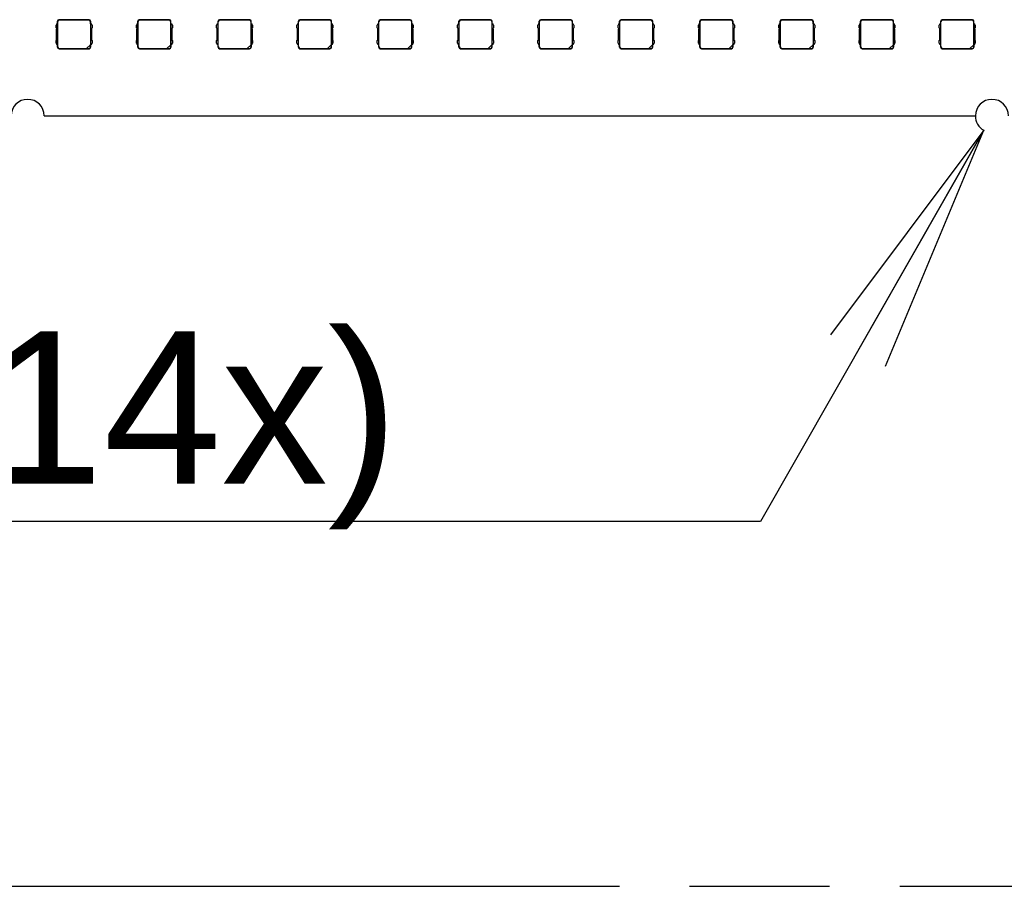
# Model space of a CAD drawing. Header units: millimetres. Extents: x 0 to 210, y 0 to 297.
# Tile 4 of 23: x 66 to 80, y 133 to 145. Entities that reach past the tile are written whole.
import ezdxf
from ezdxf.enums import TextEntityAlignment as Align

# ---------------------------------------------------------------- set-up
doc = ezdxf.new("R2010")
doc.units = ezdxf.units.MM
doc.header["$LTSCALE"] = 19.36
doc.linetypes.add('PHANTOM', pattern=[0.8, 0.45, -0.05, 0.1, -0.05, 0.1, -0.05])
doc.layers.get('0').update_dxf_attribs({"linetype": 'CONTINUOUS'})
doc.layers.add('DEFAULT_3', color=7, linetype='PHANTOM')
doc.layers.add('Z_DIM_2D', color=7, linetype='CONTINUOUS')
doc.styles.add('TEXTSTYLE_3', font='helveticaneueltw1g-ltcn.otf')
doc.styles.add('TEXTSTYLE_4', font='gdt', dxfattribs={"width": 0.7})
doc.dimstyles.new('DIMSTYLE_4', dxfattribs={"dimtxt": 2.1, "dimasz": 3.5, "dimexe": 1.5, "dimexo": 0, "dimtad": 1, "dimlfac": 7.000007, "dimdsep": 46, "dimtxsty": 'TEXTSTYLE_3', "dimblk": '_FILLED', "dimblk1": '_FILLED', "dimblk2": '_FILLED', "dimcen": 0.09, "dimclrt": 5, "dimazin": 2, "dimtol": 1, "dimtp": 0.1, "dimtm": 0.1, "dimtfac": 1, "dimtofl": 0, "dimtmove": 0, "dimatfit": 1, "dimldrblk": '_FILLED', "dimfxl": 0, "dimtolj": 1, "dimarcsym": 0})

# ---------------------------------------------------------------- blocks, each defined once
blk = doc.blocks.new('_OPEN')
at = {"color": 0, "linetype": 'ByBlock'}
for p, q in [((0, 0), (-1, 0.125)), ((-1, -0.125), (0, 0)), ((-1, 0), (0, 0))]:
    blk.add_line(p, q, dxfattribs=at)
blk = doc.blocks.new('*D9')
at = {"layer": 'Z_DIM_2D', "color": 2, "linetype": 'Continuous', "transparency": 16777216}
for p, q in [((79.361, 143.118), (76.275, 137.716)), ((72.325, 137.716), (53.799, 137.716)), ((76.275, 137.716), (72.325, 137.716))]:
    blk.add_line(p, q, dxfattribs=at)
at = {"layer": 'Z_DIM_2D', "color": 2, "linetype": 'Continuous', "transparency": 16777216, "xscale": 3.5, "yscale": 3.5, "zscale": 3.5, "rotation": 60.25855276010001}
blk.add_blockref('_OPEN', (79.361, 143.118), dxfattribs=at)
at = {"layer": 'Z_DIM_2D', "color": 5, "linetype": 'Continuous', "transparency": 16777216}
for s, height, style, p in [(' (14x)', 2.1, 'TEXTSTYLE_3', (71.275, 138.241)), ('3.2', 2.1, 'TEXTSTYLE_3', (61.175, 138.241)), ('`', 1.47, 'TEXTSTYLE_4', (62.89, 138.556)), ('0.1', 1.47, 'TEXTSTYLE_3', (65.359, 138.556)), ('n', 2.1, 'TEXTSTYLE_4', (57.649, 138.241))]:
    blk.add_text(s, height=height, dxfattribs=dict(at, style=style)).set_placement(p, align=Align.RIGHT)
blk = doc.blocks.new('_FILLED')
at = {"color": 0, "linetype": 'ByBlock'}
blk.add_solid([(0, 0), (-1, 0.125), (-1, -0.125)], dxfattribs=at)

msp = doc.modelspace()

# ---------------------------------------------------------------- linework, layer by layer
at = {"color": 7, "linetype": 'Continuous'}
for p, q in [((66.5657, 144.5882), (66.5657, 144.6239)), ((66.5689, 144.27), (66.5689, 144.6207)), ((66.5871, 144.6453), (67.0014, 144.6453)), ((66.9981, 144.6421), (66.5903, 144.6421)), ((67.0196, 144.6207), (67.0196, 144.2992)), ((67.0228, 144.5882), (67.0228, 144.6239)), ((67.6749, 144.5882), (67.6749, 144.6239)), ((67.6782, 144.27), (67.6782, 144.6207)), ((67.6963, 144.6453), (68.1106, 144.6453)), ((68.1074, 144.6421), (67.6996, 144.6421)), ((68.1288, 144.6207), (68.1288, 144.2992)), ((68.1321, 144.5882), (68.1321, 144.6239)), ((68.7842, 144.5882), (68.7842, 144.6239)), ((68.7874, 144.27), (68.7874, 144.6207)), ((68.8056, 144.6453), (69.2199, 144.6453)), ((69.2166, 144.6421), (68.8088, 144.6421)), ((69.2381, 144.6207), (69.2381, 144.2992)), ((69.2413, 144.5882), (69.2413, 144.6239)), ((69.8934, 144.5882), (69.8934, 144.6239)), ((69.8967, 144.27), (69.8967, 144.6207)), ((69.9148, 144.6453), (70.3291, 144.6453)), ((70.3259, 144.6421), (69.9181, 144.6421)), ((70.3473, 144.6207), (70.3473, 144.2992)), ((70.3506, 144.5882), (70.3506, 144.6239)), ((71.0027, 144.5882), (71.0027, 144.6239)), ((71.0059, 144.27), (71.0059, 144.6207)), ((71.0241, 144.6453), (71.4384, 144.6453)), ((71.4352, 144.6421), (71.0273, 144.6421)), ((71.4566, 144.6207), (71.4566, 144.2992)), ((71.4598, 144.5882), (71.4598, 144.6239)), ((72.1119, 144.5882), (72.1119, 144.6239)), ((72.1152, 144.27), (72.1152, 144.6207)), ((72.1333, 144.6453), (72.5477, 144.6453)), ((72.5444, 144.6421), (72.1366, 144.6421)), ((72.5658, 144.6207), (72.5658, 144.2992)), ((72.5691, 144.5882), (72.5691, 144.6239)), ((73.2212, 144.5882), (73.2212, 144.6239)), ((73.2244, 144.27), (73.2244, 144.6207)), ((73.2426, 144.6453), (73.6569, 144.6453)), ((73.6537, 144.6421), (73.2458, 144.6421)), ((73.6751, 144.6207), (73.6751, 144.2992)), ((73.6783, 144.5882), (73.6783, 144.6239)), ((74.3304, 144.5882), (74.3304, 144.6239)), ((74.3337, 144.27), (74.3337, 144.6207)), ((74.3519, 144.6453), (74.7662, 144.6453)), ((74.7629, 144.6421), (74.3551, 144.6421)), ((74.7843, 144.6207), (74.7843, 144.2992)), ((74.7876, 144.5882), (74.7876, 144.6239)), ((75.4397, 144.5882), (75.4397, 144.6239)), ((75.4429, 144.27), (75.4429, 144.6207)), ((75.4611, 144.6453), (75.8754, 144.6453)), ((75.8722, 144.6421), (75.4643, 144.6421)), ((75.8936, 144.6207), (75.8936, 144.2992)), ((75.8968, 144.5882), (75.8968, 144.6239)), ((76.5489, 144.5882), (76.5489, 144.6239)), ((76.5522, 144.27), (76.5522, 144.6207)), ((76.5704, 144.6453), (76.9847, 144.6453)), ((76.9814, 144.6421), (76.5736, 144.6421)), ((77.0028, 144.6207), (77.0028, 144.2992)), ((77.0061, 144.5882), (77.0061, 144.6239)), ((77.6582, 144.5882), (77.6582, 144.6239)), ((77.6614, 144.27), (77.6614, 144.6207)), ((77.6796, 144.6453), (78.0939, 144.6453)), ((78.0907, 144.6421), (77.6829, 144.6421)), ((78.1121, 144.6207), (78.1121, 144.2992)), ((78.1153, 144.5882), (78.1153, 144.6239)), ((78.7675, 144.5882), (78.7675, 144.6239)), ((78.7707, 144.27), (78.7707, 144.6207)), ((78.7889, 144.6453), (79.2032, 144.6453)), ((79.1999, 144.6421), (78.7921, 144.6421)), ((79.2214, 144.6207), (79.2214, 144.2992)), ((79.2246, 144.5882), (79.2246, 144.6239)), ((66.5528, 144.5882), (66.5457, 144.5703)), ((66.5457, 144.5346), (66.5457, 144.5703)), ((66.5457, 144.5346), (66.5528, 144.5168)), ((66.5528, 144.5882), (66.5669, 144.5882)), ((66.5528, 144.3739), (66.5528, 144.5168)), ((66.5669, 144.3025), (66.5669, 144.5882)), ((67.0215, 144.5882), (67.0215, 144.3025)), ((67.0215, 144.5882), (67.0357, 144.5882)), ((67.0428, 144.5703), (67.0357, 144.5882)), ((67.0357, 144.5168), (67.0428, 144.5346)), ((67.0357, 144.5168), (67.0357, 144.3739)), ((67.0428, 144.5703), (67.0428, 144.5346)), ((67.6621, 144.5882), (67.6549, 144.5703)), ((67.6549, 144.5346), (67.6549, 144.5703)), ((67.6549, 144.5346), (67.6621, 144.5168)), ((67.6621, 144.5882), (67.6762, 144.5882)), ((67.6621, 144.3739), (67.6621, 144.5168)), ((67.6762, 144.3025), (67.6762, 144.5882)), ((68.1308, 144.5882), (68.1308, 144.3025)), ((68.1308, 144.5882), (68.1449, 144.5882)), ((68.1521, 144.5703), (68.1449, 144.5882)), ((68.1449, 144.5168), (68.1521, 144.5346)), ((68.1449, 144.5168), (68.1449, 144.3739)), ((68.1521, 144.5703), (68.1521, 144.5346)), ((68.7713, 144.5882), (68.7642, 144.5703)), ((68.7642, 144.5346), (68.7642, 144.5703)), ((68.7642, 144.5346), (68.7713, 144.5168)), ((68.7713, 144.5882), (68.7854, 144.5882)), ((68.7713, 144.3739), (68.7713, 144.5168)), ((68.7854, 144.3025), (68.7854, 144.5882)), ((69.2401, 144.5882), (69.2401, 144.3025)), ((69.2401, 144.5882), (69.2542, 144.5882)), ((69.2613, 144.5703), (69.2542, 144.5882)), ((69.2542, 144.5168), (69.2613, 144.5346)), ((69.2542, 144.5168), (69.2542, 144.3739)), ((69.2613, 144.5703), (69.2613, 144.5346)), ((69.8806, 144.5882), (69.8734, 144.5703)), ((69.8734, 144.5346), (69.8734, 144.5703)), ((69.8734, 144.5346), (69.8806, 144.5168)), ((69.8806, 144.5882), (69.8947, 144.5882)), ((69.8806, 144.3739), (69.8806, 144.5168)), ((69.8947, 144.3025), (69.8947, 144.5882)), ((70.3493, 144.5882), (70.3493, 144.3025)), ((70.3493, 144.5882), (70.3634, 144.5882)), ((70.3706, 144.5703), (70.3634, 144.5882)), ((70.3634, 144.5168), (70.3706, 144.5346)), ((70.3634, 144.5168), (70.3634, 144.3739)), ((70.3706, 144.5703), (70.3706, 144.5346)), ((70.9898, 144.5882), (70.9827, 144.5703)), ((70.9827, 144.5346), (70.9827, 144.5703)), ((70.9827, 144.5346), (70.9898, 144.5168)), ((70.9898, 144.5882), (71.0039, 144.5882)), ((70.9898, 144.3739), (70.9898, 144.5168)), ((71.0039, 144.3025), (71.0039, 144.5882)), ((71.4586, 144.5882), (71.4586, 144.3025)), ((71.4586, 144.5882), (71.4727, 144.5882)), ((71.4798, 144.5703), (71.4727, 144.5882)), ((71.4727, 144.5168), (71.4798, 144.5346)), ((71.4727, 144.5168), (71.4727, 144.3739)), ((71.4798, 144.5703), (71.4798, 144.5346)), ((72.0991, 144.5882), (72.0919, 144.5703)), ((72.0919, 144.5346), (72.0919, 144.5703)), ((72.0919, 144.5346), (72.0991, 144.5168)), ((72.0991, 144.5882), (72.1132, 144.5882)), ((72.0991, 144.3739), (72.0991, 144.5168)), ((72.1132, 144.3025), (72.1132, 144.5882)), ((72.5678, 144.5882), (72.5678, 144.3025)), ((72.5678, 144.5882), (72.5819, 144.5882)), ((72.5891, 144.5703), (72.5819, 144.5882)), ((72.5819, 144.5168), (72.5891, 144.5346)), ((72.5819, 144.5168), (72.5819, 144.3739)), ((72.5891, 144.5703), (72.5891, 144.5346)), ((73.2083, 144.5882), (73.2012, 144.5703)), ((73.2012, 144.5346), (73.2012, 144.5703)), ((73.2012, 144.5346), (73.2083, 144.5168)), ((73.2083, 144.5882), (73.2224, 144.5882)), ((73.2083, 144.3739), (73.2083, 144.5168)), ((73.2224, 144.3025), (73.2224, 144.5882)), ((73.6771, 144.5882), (73.6771, 144.3025)), ((73.6771, 144.5882), (73.6912, 144.5882)), ((73.6983, 144.5703), (73.6912, 144.5882)), ((73.6912, 144.5168), (73.6983, 144.5346)), ((73.6912, 144.5168), (73.6912, 144.3739)), ((73.6983, 144.5703), (73.6983, 144.5346)), ((74.3176, 144.5882), (74.3104, 144.5703)), ((74.3104, 144.5346), (74.3104, 144.5703)), ((74.3104, 144.5346), (74.3176, 144.5168)), ((74.3176, 144.5882), (74.3317, 144.5882)), ((74.3176, 144.3739), (74.3176, 144.5168)), ((74.3317, 144.3025), (74.3317, 144.5882)), ((74.7863, 144.5882), (74.7863, 144.3025)), ((74.7863, 144.5882), (74.8004, 144.5882)), ((74.8076, 144.5703), (74.8004, 144.5882)), ((74.8004, 144.5168), (74.8076, 144.5346)), ((74.8004, 144.5168), (74.8004, 144.3739)), ((74.8076, 144.5703), (74.8076, 144.5346)), ((75.4268, 144.5882), (75.4197, 144.5703)), ((75.4197, 144.5346), (75.4197, 144.5703)), ((75.4197, 144.5346), (75.4268, 144.5168)), ((75.4268, 144.5882), (75.4409, 144.5882)), ((75.4268, 144.3739), (75.4268, 144.5168)), ((75.4409, 144.3025), (75.4409, 144.5882)), ((75.8956, 144.5882), (75.8956, 144.3025)), ((75.8956, 144.5882), (75.9097, 144.5882)), ((75.9168, 144.5703), (75.9097, 144.5882)), ((75.9097, 144.5168), (75.9168, 144.5346)), ((75.9097, 144.5168), (75.9097, 144.3739)), ((75.9168, 144.5703), (75.9168, 144.5346)), ((76.5361, 144.5882), (76.5289, 144.5703)), ((76.5289, 144.5346), (76.5289, 144.5703)), ((76.5289, 144.5346), (76.5361, 144.5168)), ((76.5361, 144.5882), (76.5502, 144.5882)), ((76.5361, 144.3739), (76.5361, 144.5168)), ((76.5502, 144.3025), (76.5502, 144.5882)), ((77.0048, 144.5882), (77.0048, 144.3025)), ((77.0048, 144.5882), (77.0189, 144.5882)), ((77.0261, 144.5703), (77.0189, 144.5882)), ((77.0189, 144.5168), (77.0261, 144.5346)), ((77.0189, 144.5168), (77.0189, 144.3739)), ((77.0261, 144.5703), (77.0261, 144.5346)), ((77.6453, 144.5882), (77.6382, 144.5703)), ((77.6382, 144.5346), (77.6382, 144.5703)), ((77.6382, 144.5346), (77.6453, 144.5168)), ((77.6453, 144.5882), (77.6594, 144.5882)), ((77.6453, 144.3739), (77.6453, 144.5168)), ((77.6594, 144.3025), (77.6594, 144.5882)), ((78.1141, 144.5882), (78.1141, 144.3025)), ((78.1141, 144.5882), (78.1282, 144.5882)), ((78.1353, 144.5703), (78.1282, 144.5882)), ((78.1282, 144.5168), (78.1353, 144.5346)), ((78.1282, 144.5168), (78.1282, 144.3739)), ((78.1353, 144.5703), (78.1353, 144.5346)), ((78.7546, 144.5882), (78.7475, 144.5703)), ((78.7475, 144.5346), (78.7475, 144.5703)), ((78.7475, 144.5346), (78.7546, 144.5168)), ((78.7546, 144.5882), (78.7687, 144.5882)), ((78.7546, 144.3739), (78.7546, 144.5168)), ((78.7687, 144.3025), (78.7687, 144.5882)), ((79.2234, 144.5882), (79.2234, 144.3025)), ((79.2234, 144.5882), (79.2375, 144.5882)), ((79.2446, 144.5703), (79.2375, 144.5882)), ((79.2375, 144.5168), (79.2446, 144.5346)), ((79.2375, 144.5168), (79.2375, 144.3739)), ((79.2446, 144.5703), (79.2446, 144.5346)), ((66.5528, 144.3739), (66.5457, 144.356)), ((66.5457, 144.3203), (66.5457, 144.356)), ((66.5457, 144.3203), (66.5528, 144.3025)), ((67.0428, 144.356), (67.0357, 144.3739)), ((67.0357, 144.3025), (67.0428, 144.3203)), ((67.0428, 144.356), (67.0428, 144.3203)), ((67.6621, 144.3739), (67.6549, 144.356)), ((67.6549, 144.3203), (67.6549, 144.356)), ((67.6549, 144.3203), (67.6621, 144.3025)), ((68.1521, 144.356), (68.1449, 144.3739)), ((68.1449, 144.3025), (68.1521, 144.3203)), ((68.1521, 144.356), (68.1521, 144.3203)), ((68.7713, 144.3739), (68.7642, 144.356)), ((68.7642, 144.3203), (68.7642, 144.356)), ((68.7642, 144.3203), (68.7713, 144.3025)), ((69.2613, 144.356), (69.2542, 144.3739)), ((69.2542, 144.3025), (69.2613, 144.3203)), ((69.2613, 144.356), (69.2613, 144.3203)), ((69.8806, 144.3739), (69.8734, 144.356)), ((69.8734, 144.3203), (69.8734, 144.356)), ((69.8734, 144.3203), (69.8806, 144.3025)), ((70.3706, 144.356), (70.3634, 144.3739)), ((70.3634, 144.3025), (70.3706, 144.3203)), ((70.3706, 144.356), (70.3706, 144.3203)), ((70.9898, 144.3739), (70.9827, 144.356)), ((70.9827, 144.3203), (70.9827, 144.356)), ((70.9827, 144.3203), (70.9898, 144.3025)), ((71.4798, 144.356), (71.4727, 144.3739)), ((71.4727, 144.3025), (71.4798, 144.3203)), ((71.4798, 144.356), (71.4798, 144.3203)), ((72.0991, 144.3739), (72.0919, 144.356)), ((72.0919, 144.3203), (72.0919, 144.356)), ((72.0919, 144.3203), (72.0991, 144.3025)), ((72.5891, 144.356), (72.5819, 144.3739)), ((72.5819, 144.3025), (72.5891, 144.3203)), ((72.5891, 144.356), (72.5891, 144.3203)), ((73.2083, 144.3739), (73.2012, 144.356)), ((73.2012, 144.3203), (73.2012, 144.356)), ((73.2012, 144.3203), (73.2083, 144.3025)), ((73.6983, 144.356), (73.6912, 144.3739)), ((73.6912, 144.3025), (73.6983, 144.3203)), ((73.6983, 144.356), (73.6983, 144.3203)), ((74.3176, 144.3739), (74.3104, 144.356)), ((74.3104, 144.3203), (74.3104, 144.356)), ((74.3104, 144.3203), (74.3176, 144.3025)), ((74.8076, 144.356), (74.8004, 144.3739)), ((74.8004, 144.3025), (74.8076, 144.3203)), ((74.8076, 144.356), (74.8076, 144.3203)), ((75.4268, 144.3739), (75.4197, 144.356)), ((75.4197, 144.3203), (75.4197, 144.356)), ((75.4197, 144.3203), (75.4268, 144.3025)), ((75.9168, 144.356), (75.9097, 144.3739)), ((75.9097, 144.3025), (75.9168, 144.3203)), ((75.9168, 144.356), (75.9168, 144.3203)), ((76.5361, 144.3739), (76.5289, 144.356)), ((76.5289, 144.3203), (76.5289, 144.356)), ((76.5289, 144.3203), (76.5361, 144.3025)), ((77.0261, 144.356), (77.0189, 144.3739)), ((77.0189, 144.3025), (77.0261, 144.3203)), ((77.0261, 144.356), (77.0261, 144.3203)), ((77.6453, 144.3739), (77.6382, 144.356)), ((77.6382, 144.3203), (77.6382, 144.356)), ((77.6382, 144.3203), (77.6453, 144.3025)), ((78.1353, 144.356), (78.1282, 144.3739)), ((78.1282, 144.3025), (78.1353, 144.3203)), ((78.1353, 144.356), (78.1353, 144.3203)), ((78.7546, 144.3739), (78.7475, 144.356)), ((78.7475, 144.3203), (78.7475, 144.356)), ((78.7475, 144.3203), (78.7546, 144.3025)), ((79.2446, 144.356), (79.2375, 144.3739)), ((79.2375, 144.3025), (79.2446, 144.3203)), ((79.2446, 144.356), (79.2446, 144.3203)), ((66.5669, 144.3025), (66.5528, 144.3025)), ((66.5657, 144.2667), (66.5657, 144.3025)), ((66.5871, 144.2453), (67.0014, 144.2453)), ((66.5903, 144.2486), (66.9689, 144.2486)), ((66.9681, 144.2478), (67.0203, 144.3)), ((66.9681, 144.2478), (66.9989, 144.2478)), ((67.0203, 144.3), (67.0203, 144.2692)), ((67.0357, 144.3025), (67.0215, 144.3025)), ((67.0228, 144.2667), (67.0228, 144.3025)), ((67.6762, 144.3025), (67.6621, 144.3025)), ((67.6749, 144.2667), (67.6749, 144.3025)), ((67.6963, 144.2453), (68.1106, 144.2453)), ((67.6996, 144.2486), (68.0782, 144.2486)), ((68.0774, 144.2478), (68.1296, 144.3)), ((68.0774, 144.2478), (68.1081, 144.2478)), ((68.1296, 144.3), (68.1296, 144.2692)), ((68.1449, 144.3025), (68.1308, 144.3025)), ((68.1321, 144.2667), (68.1321, 144.3025)), ((68.7854, 144.3025), (68.7713, 144.3025)), ((68.7842, 144.2667), (68.7842, 144.3025)), ((68.8056, 144.2453), (69.2199, 144.2453)), ((68.8088, 144.2486), (69.1874, 144.2486)), ((69.1867, 144.2478), (69.2388, 144.3)), ((69.1867, 144.2478), (69.2174, 144.2478)), ((69.2388, 144.3), (69.2388, 144.2692)), ((69.2542, 144.3025), (69.2401, 144.3025)), ((69.2413, 144.2667), (69.2413, 144.3025)), ((69.8947, 144.3025), (69.8806, 144.3025)), ((69.8934, 144.2667), (69.8934, 144.3025)), ((69.9148, 144.2453), (70.3291, 144.2453)), ((69.9181, 144.2486), (70.2967, 144.2486)), ((70.2959, 144.2478), (70.3481, 144.3)), ((70.2959, 144.2478), (70.3267, 144.2478)), ((70.3481, 144.3), (70.3481, 144.2692)), ((70.3634, 144.3025), (70.3493, 144.3025)), ((70.3506, 144.2667), (70.3506, 144.3025)), ((71.0039, 144.3025), (70.9898, 144.3025)), ((71.0027, 144.2667), (71.0027, 144.3025)), ((71.0241, 144.2453), (71.4384, 144.2453)), ((71.0273, 144.2486), (71.4059, 144.2486)), ((71.4052, 144.2478), (71.4573, 144.3)), ((71.4052, 144.2478), (71.4359, 144.2478)), ((71.4573, 144.3), (71.4573, 144.2692)), ((71.4727, 144.3025), (71.4586, 144.3025)), ((71.4598, 144.2667), (71.4598, 144.3025)), ((72.1132, 144.3025), (72.0991, 144.3025)), ((72.1119, 144.2667), (72.1119, 144.3025)), ((72.1333, 144.2453), (72.5477, 144.2453)), ((72.1366, 144.2486), (72.5152, 144.2486)), ((72.5144, 144.2478), (72.5666, 144.3)), ((72.5144, 144.2478), (72.5452, 144.2478)), ((72.5666, 144.3), (72.5666, 144.2692)), ((72.5819, 144.3025), (72.5678, 144.3025)), ((72.5691, 144.2667), (72.5691, 144.3025)), ((73.2224, 144.3025), (73.2083, 144.3025)), ((73.2212, 144.2667), (73.2212, 144.3025)), ((73.2426, 144.2453), (73.6569, 144.2453)), ((73.2458, 144.2486), (73.6244, 144.2486)), ((73.6237, 144.2478), (73.6758, 144.3)), ((73.6237, 144.2478), (73.6544, 144.2478)), ((73.6758, 144.3), (73.6758, 144.2692)), ((73.6912, 144.3025), (73.6771, 144.3025)), ((73.6783, 144.2667), (73.6783, 144.3025)), ((74.3317, 144.3025), (74.3176, 144.3025)), ((74.3304, 144.2667), (74.3304, 144.3025)), ((74.3519, 144.2453), (74.7662, 144.2453)), ((74.3551, 144.2486), (74.7337, 144.2486)), ((74.7329, 144.2478), (74.7851, 144.3)), ((74.7329, 144.2478), (74.7637, 144.2478)), ((74.7851, 144.3), (74.7851, 144.2692)), ((74.8004, 144.3025), (74.7863, 144.3025)), ((74.7876, 144.2667), (74.7876, 144.3025)), ((75.4409, 144.3025), (75.4268, 144.3025)), ((75.4397, 144.2667), (75.4397, 144.3025)), ((75.4611, 144.2453), (75.8754, 144.2453)), ((75.4643, 144.2486), (75.8429, 144.2486)), ((75.8422, 144.2478), (75.8943, 144.3)), ((75.8422, 144.2478), (75.8729, 144.2478)), ((75.8943, 144.3), (75.8943, 144.2692)), ((75.9097, 144.3025), (75.8956, 144.3025)), ((75.8968, 144.2667), (75.8968, 144.3025)), ((76.5502, 144.3025), (76.5361, 144.3025)), ((76.5489, 144.2667), (76.5489, 144.3025)), ((76.5704, 144.2453), (76.9847, 144.2453)), ((76.5736, 144.2486), (76.9522, 144.2486)), ((76.9514, 144.2478), (77.0036, 144.3)), ((76.9514, 144.2478), (76.9822, 144.2478)), ((77.0036, 144.3), (77.0036, 144.2692)), ((77.0189, 144.3025), (77.0048, 144.3025)), ((77.0061, 144.2667), (77.0061, 144.3025)), ((77.6594, 144.3025), (77.6453, 144.3025)), ((77.6582, 144.2667), (77.6582, 144.3025)), ((77.6796, 144.2453), (78.0939, 144.2453)), ((77.6829, 144.2486), (78.0614, 144.2486)), ((78.0607, 144.2478), (78.1128, 144.3)), ((78.0607, 144.2478), (78.0914, 144.2478)), ((78.1128, 144.3), (78.1128, 144.2692)), ((78.1282, 144.3025), (78.1141, 144.3025)), ((78.1153, 144.2667), (78.1153, 144.3025)), ((78.7687, 144.3025), (78.7546, 144.3025)), ((78.7675, 144.2667), (78.7675, 144.3025)), ((78.7889, 144.2453), (79.2032, 144.2453)), ((78.7921, 144.2486), (79.1707, 144.2486)), ((79.1699, 144.2478), (79.2221, 144.3)), ((79.1699, 144.2478), (79.2007, 144.2478)), ((79.2221, 144.3), (79.2221, 144.2692)), ((79.2375, 144.3025), (79.2234, 144.3025)), ((79.2246, 144.2667), (79.2246, 144.3025)), ((66.3815, 143.3168), (79.2458, 143.3168))]:
    msp.add_line(p, q, dxfattribs=at)
at = {"color": 9, "linetype": 'Continuous'}
for p, q in [((66.5689, 144.6207), (66.5657, 144.6239)), ((66.5871, 144.6453), (66.5903, 144.6421)), ((66.9981, 144.6421), (67.0014, 144.6453)), ((67.0228, 144.6239), (67.0196, 144.6207)), ((67.6782, 144.6207), (67.6749, 144.6239)), ((67.6963, 144.6453), (67.6996, 144.6421)), ((68.1074, 144.6421), (68.1106, 144.6453)), ((68.1321, 144.6239), (68.1288, 144.6207)), ((68.7874, 144.6207), (68.7842, 144.6239)), ((68.8056, 144.6453), (68.8088, 144.6421)), ((69.2166, 144.6421), (69.2199, 144.6453)), ((69.2413, 144.6239), (69.2381, 144.6207)), ((69.8967, 144.6207), (69.8934, 144.6239)), ((69.9148, 144.6453), (69.9181, 144.6421)), ((70.3259, 144.6421), (70.3291, 144.6453)), ((70.3506, 144.6239), (70.3473, 144.6207)), ((71.0059, 144.6207), (71.0027, 144.6239)), ((71.0241, 144.6453), (71.0273, 144.6421)), ((71.4352, 144.6421), (71.4384, 144.6453)), ((71.4598, 144.6239), (71.4566, 144.6207)), ((72.1152, 144.6207), (72.1119, 144.6239)), ((72.1333, 144.6453), (72.1366, 144.6421)), ((72.5444, 144.6421), (72.5477, 144.6453)), ((72.5691, 144.6239), (72.5658, 144.6207)), ((73.2244, 144.6207), (73.2212, 144.6239)), ((73.2426, 144.6453), (73.2458, 144.6421)), ((73.6537, 144.6421), (73.6569, 144.6453)), ((73.6783, 144.6239), (73.6751, 144.6207)), ((74.3337, 144.6207), (74.3304, 144.6239)), ((74.3519, 144.6453), (74.3551, 144.6421)), ((74.7629, 144.6421), (74.7662, 144.6453)), ((74.7876, 144.6239), (74.7843, 144.6207)), ((75.4429, 144.6207), (75.4397, 144.6239)), ((75.4611, 144.6453), (75.4643, 144.6421)), ((75.8722, 144.6421), (75.8754, 144.6453)), ((75.8968, 144.6239), (75.8936, 144.6207)), ((76.5522, 144.6207), (76.5489, 144.6239)), ((76.5704, 144.6453), (76.5736, 144.6421)), ((76.9814, 144.6421), (76.9847, 144.6453)), ((77.0061, 144.6239), (77.0028, 144.6207)), ((77.6614, 144.6207), (77.6582, 144.6239)), ((77.6796, 144.6453), (77.6829, 144.6421)), ((78.0907, 144.6421), (78.0939, 144.6453)), ((78.1153, 144.6239), (78.1121, 144.6207)), ((78.7707, 144.6207), (78.7675, 144.6239)), ((78.7889, 144.6453), (78.7921, 144.6421)), ((79.1999, 144.6421), (79.2032, 144.6453)), ((79.2246, 144.6239), (79.2214, 144.6207)), ((66.5657, 144.2667), (66.5689, 144.27)), ((66.5903, 144.2486), (66.5871, 144.2453)), ((67.0014, 144.2453), (66.9989, 144.2478)), ((67.0203, 144.2692), (67.0228, 144.2667)), ((67.6749, 144.2667), (67.6782, 144.27)), ((67.6996, 144.2486), (67.6963, 144.2453)), ((68.1106, 144.2453), (68.1081, 144.2478)), ((68.1296, 144.2692), (68.1321, 144.2667)), ((68.7842, 144.2667), (68.7874, 144.27)), ((68.8088, 144.2486), (68.8056, 144.2453)), ((69.2199, 144.2453), (69.2174, 144.2478)), ((69.2388, 144.2692), (69.2413, 144.2667)), ((69.8934, 144.2667), (69.8967, 144.27)), ((69.9181, 144.2486), (69.9148, 144.2453)), ((70.3291, 144.2453), (70.3267, 144.2478)), ((70.3481, 144.2692), (70.3506, 144.2667)), ((71.0027, 144.2667), (71.0059, 144.27)), ((71.0273, 144.2486), (71.0241, 144.2453)), ((71.4384, 144.2453), (71.4359, 144.2478)), ((71.4573, 144.2692), (71.4598, 144.2667)), ((72.1119, 144.2667), (72.1152, 144.27)), ((72.1366, 144.2486), (72.1333, 144.2453)), ((72.5477, 144.2453), (72.5452, 144.2478)), ((72.5666, 144.2692), (72.5691, 144.2667)), ((73.2212, 144.2667), (73.2244, 144.27)), ((73.2458, 144.2486), (73.2426, 144.2453)), ((73.6569, 144.2453), (73.6544, 144.2478)), ((73.6758, 144.2692), (73.6783, 144.2667)), ((74.3304, 144.2667), (74.3337, 144.27)), ((74.3551, 144.2486), (74.3519, 144.2453)), ((74.7662, 144.2453), (74.7637, 144.2478)), ((74.7851, 144.2692), (74.7876, 144.2667)), ((75.4397, 144.2667), (75.4429, 144.27)), ((75.4643, 144.2486), (75.4611, 144.2453)), ((75.8754, 144.2453), (75.8729, 144.2478)), ((75.8943, 144.2692), (75.8968, 144.2667)), ((76.5489, 144.2667), (76.5522, 144.27)), ((76.5736, 144.2486), (76.5704, 144.2453)), ((76.9847, 144.2453), (76.9822, 144.2478)), ((77.0036, 144.2692), (77.0061, 144.2667)), ((77.6582, 144.2667), (77.6614, 144.27)), ((77.6829, 144.2486), (77.6796, 144.2453)), ((78.0939, 144.2453), (78.0914, 144.2478)), ((78.1128, 144.2692), (78.1153, 144.2667)), ((78.7675, 144.2667), (78.7707, 144.27)), ((78.7921, 144.2486), (78.7889, 144.2453)), ((79.2032, 144.2453), (79.2007, 144.2478)), ((79.2221, 144.2692), (79.2246, 144.2667))]:
    msp.add_line(p, q, dxfattribs=at)
at = {"color": 7, "linetype": 'Continuous'}
for centre in [(66.153, 143.3168), (79.4744, 143.3168)]:
    msp.add_arc(centre, 0.2286, 0, 180, dxfattribs=at)
for centre, major_axis, start_param, end_param in [((66.5871, 144.6239), (0.0152, -0.0152), 2.3568035, 3.9263818), ((66.5903, 144.6206), (-0.0152, 0.0152), -0.7847892, 0.7847892), ((66.9981, 144.6206), (0.0152, 0.0152), -0.7847892, 0.7847892), ((67.0014, 144.6239), (0.0152, 0.0152), -0.7847892, 0.7847892), ((67.6964, 144.6239), (0.0152, -0.0152), 2.3568035, 3.9263818), ((67.6996, 144.6206), (-0.0152, 0.0152), -0.7847892, 0.7847892), ((68.1074, 144.6206), (0.0152, 0.0152), -0.7847892, 0.7847892), ((68.1106, 144.6239), (0.0152, 0.0152), -0.7847892, 0.7847892), ((68.8056, 144.6239), (0.0152, -0.0152), 2.3568035, 3.9263818), ((68.8088, 144.6206), (-0.0152, 0.0152), -0.7847892, 0.7847892), ((69.2166, 144.6206), (0.0152, 0.0152), -0.7847892, 0.7847892), ((69.2199, 144.6239), (0.0152, 0.0152), -0.7847892, 0.7847892), ((69.9149, 144.6239), (0.0152, -0.0152), 2.3568035, 3.9263818), ((69.9181, 144.6206), (-0.0152, 0.0152), -0.7847892, 0.7847892), ((70.3259, 144.6206), (0.0152, 0.0152), -0.7847892, 0.7847892), ((70.3291, 144.6239), (0.0152, 0.0152), -0.7847892, 0.7847892), ((71.0241, 144.6239), (0.0152, -0.0152), 2.3568035, 3.9263818), ((71.0274, 144.6206), (-0.0152, 0.0152), -0.7847892, 0.7847892), ((71.4351, 144.6206), (0.0152, 0.0152), -0.7847892, 0.7847892), ((71.4384, 144.6239), (0.0152, 0.0152), -0.7847892, 0.7847892), ((72.1334, 144.6239), (0.0152, -0.0152), 2.3568035, 3.9263818), ((72.1366, 144.6206), (-0.0152, 0.0152), -0.7847892, 0.7847892), ((72.5444, 144.6206), (0.0152, 0.0152), -0.7847892, 0.7847892), ((72.5476, 144.6239), (0.0152, 0.0152), -0.7847892, 0.7847892), ((73.2426, 144.6239), (0.0152, -0.0152), 2.3568035, 3.9263818), ((73.2459, 144.6206), (-0.0152, 0.0152), -0.7847892, 0.7847892), ((73.6536, 144.6206), (0.0152, 0.0152), -0.7847892, 0.7847892), ((73.6569, 144.6239), (0.0152, 0.0152), -0.7847892, 0.7847892), ((74.3519, 144.6239), (0.0152, -0.0152), 2.3568035, 3.9263818), ((74.3551, 144.6206), (-0.0152, 0.0152), -0.7847892, 0.7847892), ((74.7629, 144.6206), (0.0152, 0.0152), -0.7847892, 0.7847892), ((74.7661, 144.6239), (0.0152, 0.0152), -0.7847892, 0.7847892), ((75.4611, 144.6239), (0.0152, -0.0152), 2.3568035, 3.9263818), ((75.4644, 144.6206), (-0.0152, 0.0152), -0.7847892, 0.7847892), ((75.8721, 144.6206), (0.0152, 0.0152), -0.7847892, 0.7847892), ((75.8754, 144.6239), (0.0152, 0.0152), -0.7847892, 0.7847892), ((76.5704, 144.6239), (0.0152, -0.0152), 2.3568035, 3.9263818), ((76.5736, 144.6206), (-0.0152, 0.0152), -0.7847892, 0.7847892), ((76.9814, 144.6206), (0.0152, 0.0152), -0.7847892, 0.7847892), ((76.9846, 144.6239), (0.0152, 0.0152), -0.7847892, 0.7847892), ((77.6796, 144.6239), (0.0152, -0.0152), 2.3568035, 3.9263818), ((77.6829, 144.6206), (-0.0152, 0.0152), -0.7847892, 0.7847892), ((78.0907, 144.6206), (0.0152, 0.0152), -0.7847892, 0.7847892), ((78.0939, 144.6239), (0.0152, 0.0152), -0.7847892, 0.7847892), ((78.7889, 144.6239), (0.0152, -0.0152), 2.3568035, 3.9263818), ((78.7921, 144.6206), (-0.0152, 0.0152), -0.7847892, 0.7847892), ((79.1999, 144.6206), (0.0152, 0.0152), -0.7847892, 0.7847892), ((79.2032, 144.6239), (0.0152, 0.0152), -0.7847892, 0.7847892), ((66.5871, 144.2668), (0.0152, 0.0152), -3.9263818, -2.3568035), ((66.5903, 144.27), (-0.0152, -0.0152), -0.7847892, 0.7847892), ((66.9989, 144.2693), (0.0152, -0.0152), -0.7847892, 0.7847892), ((67.0014, 144.2668), (0.0152, -0.0152), -0.7847892, 0.7847892), ((67.6964, 144.2668), (0.0152, 0.0152), -3.9263818, -2.3568035), ((67.6996, 144.27), (-0.0152, -0.0152), -0.7847892, 0.7847892), ((68.1081, 144.2693), (0.0152, -0.0152), -0.7847892, 0.7847892), ((68.1106, 144.2668), (0.0152, -0.0152), -0.7847892, 0.7847892), ((68.8056, 144.2668), (0.0152, 0.0152), -3.9263818, -2.3568035), ((68.8088, 144.27), (-0.0152, -0.0152), -0.7847892, 0.7847892), ((69.2174, 144.2693), (0.0152, -0.0152), -0.7847892, 0.7847892), ((69.2199, 144.2668), (0.0152, -0.0152), -0.7847892, 0.7847892), ((69.9149, 144.2668), (0.0152, 0.0152), -3.9263818, -2.3568035), ((69.9181, 144.27), (-0.0152, -0.0152), -0.7847892, 0.7847892), ((70.3266, 144.2693), (0.0152, -0.0152), -0.7847892, 0.7847892), ((70.3291, 144.2668), (0.0152, -0.0152), -0.7847892, 0.7847892), ((71.0241, 144.2668), (0.0152, 0.0152), -3.9263818, -2.3568035), ((71.0274, 144.27), (-0.0152, -0.0152), -0.7847892, 0.7847892), ((71.4359, 144.2693), (0.0152, -0.0152), -0.7847892, 0.7847892), ((71.4384, 144.2668), (0.0152, -0.0152), -0.7847892, 0.7847892), ((72.1334, 144.2668), (0.0152, 0.0152), -3.9263818, -2.3568035), ((72.1366, 144.27), (-0.0152, -0.0152), -0.7847892, 0.7847892), ((72.5451, 144.2693), (0.0152, -0.0152), -0.7847892, 0.7847892), ((72.5476, 144.2668), (0.0152, -0.0152), -0.7847892, 0.7847892), ((73.2426, 144.2668), (0.0152, 0.0152), -3.9263818, -2.3568035), ((73.2459, 144.27), (-0.0152, -0.0152), -0.7847892, 0.7847892), ((73.6544, 144.2693), (0.0152, -0.0152), -0.7847892, 0.7847892), ((73.6569, 144.2668), (0.0152, -0.0152), -0.7847892, 0.7847892), ((74.3519, 144.2668), (0.0152, 0.0152), -3.9263818, -2.3568035), ((74.3551, 144.27), (-0.0152, -0.0152), -0.7847892, 0.7847892), ((74.7636, 144.2693), (0.0152, -0.0152), -0.7847892, 0.7847892), ((74.7661, 144.2668), (0.0152, -0.0152), -0.7847892, 0.7847892), ((75.4611, 144.2668), (0.0152, 0.0152), -3.9263818, -2.3568035), ((75.4644, 144.27), (-0.0152, -0.0152), -0.7847892, 0.7847892), ((75.8729, 144.2693), (0.0152, -0.0152), -0.7847892, 0.7847892), ((75.8754, 144.2668), (0.0152, -0.0152), -0.7847892, 0.7847892), ((76.5704, 144.2668), (0.0152, 0.0152), -3.9263818, -2.3568035), ((76.5736, 144.27), (-0.0152, -0.0152), -0.7847892, 0.7847892), ((76.9822, 144.2693), (0.0152, -0.0152), -0.7847892, 0.7847892), ((76.9846, 144.2668), (0.0152, -0.0152), -0.7847892, 0.7847892), ((77.6796, 144.2668), (0.0152, 0.0152), -3.9263818, -2.3568035), ((77.6829, 144.27), (-0.0152, -0.0152), -0.7847892, 0.7847892), ((78.0914, 144.2693), (0.0152, -0.0152), -0.7847892, 0.7847892), ((78.0939, 144.2668), (0.0152, -0.0152), -0.7847892, 0.7847892), ((78.7889, 144.2668), (0.0152, 0.0152), -3.9263818, -2.3568035), ((78.7921, 144.27), (-0.0152, -0.0152), -0.7847892, 0.7847892), ((79.2007, 144.2693), (0.0152, -0.0152), -0.7847892, 0.7847892), ((79.2032, 144.2668), (0.0152, -0.0152), -0.7847892, 0.7847892)]:
    msp.add_ellipse(centre, major_axis=major_axis, ratio=0.9987828, start_param=start_param, end_param=end_param, dxfattribs=at)
at = {"layer": 'DEFAULT_3', "color": 81, "linetype": 'PHANTOM', "true_color": 0x99ff99}
msp.add_line((50.1286, 132.68), (150.1286, 132.68), dxfattribs=at)
at = {"layer": 'Z_DIM_2D', "color": 2, "linetype": 'Continuous'}
msp.add_arc((79.4744, 143.3168), 0.2286, 180, 240.25855, dxfattribs=at)

# ---------------------------------------------------------------- dimensions: what is measured, and where the dimension line sits
dim = msp.add_diameter_dim_2p(p1=(79.361, 143.1183), p2=(79.5878, 143.5152), text='%%c<> (14x)', dimstyle='DIMSTYLE_4', override={"dimtih": 1, "dimtoh": 1, "dimpost": '<>', "dimblk1": 'OPEN', "dimblk2": 'OPEN', "dimsah": 1}, dxfattribs=at)
dim.commit()
dim.dimension.update_dxf_attribs({"geometry": '*D9', "text_midpoint": (63.0618, 139.2912), "dimtype": 163})

doc.saveas('drawing.dxf')
